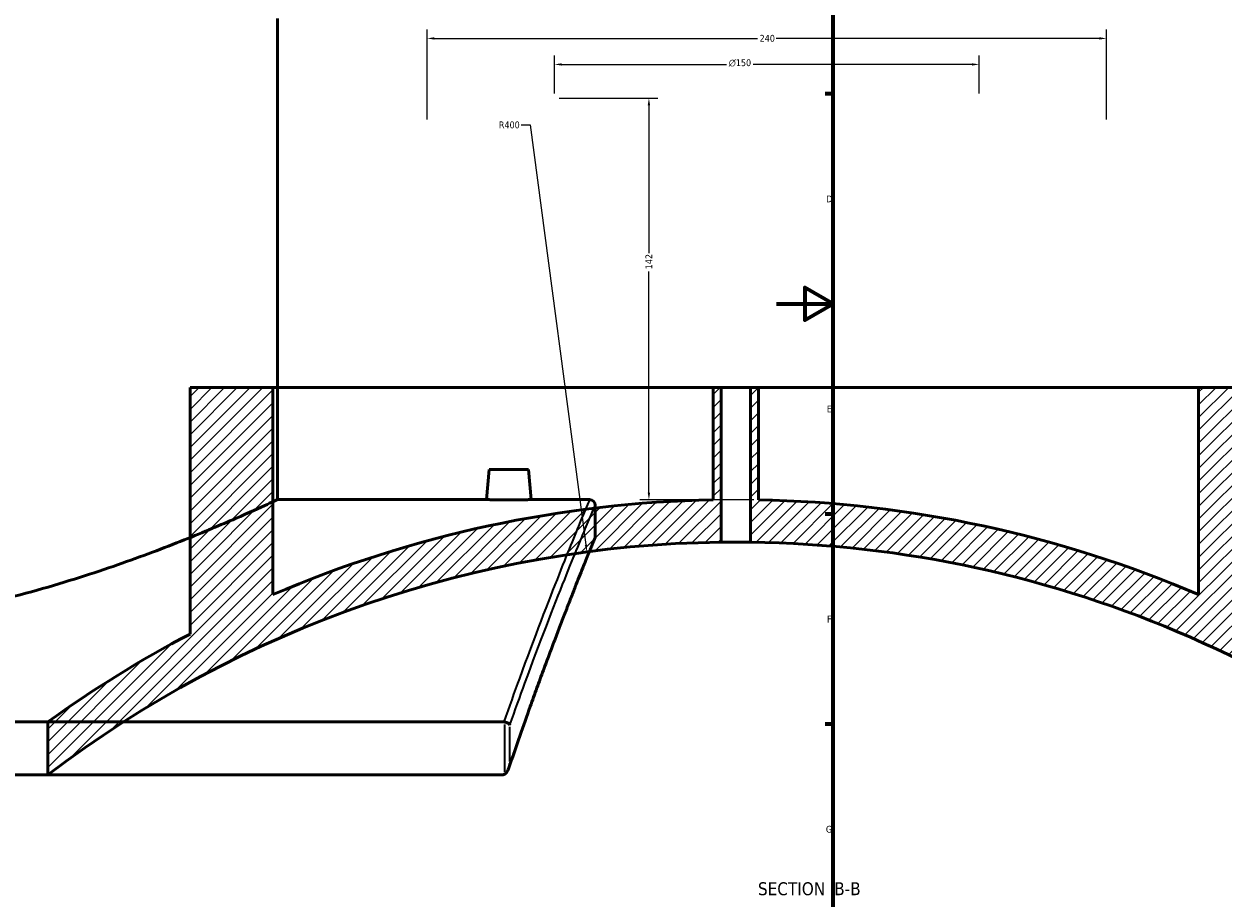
# Model space of a CAD drawing. Header units: millimetres. Extents: x -674 to 1234, y -345 to 975.
# Tile 3 of 13: x -266 to 158, y 87 to 396. Entities that reach past the tile are written whole.
import ezdxf

# ---------------------------------------------------------------- set-up
doc = ezdxf.new("R2010")
doc.units = ezdxf.units.MM
for name, color, linetype, lineweight in [('Border (ANSI)', 7, 'Continuous', 70), ('Dimension (ANSI)', 7, 'Continuous', 25), ('Hatch (ANSI)', 7, 'Continuous', 18), ('Symbol (ANSI)', 7, 'Continuous', 25), ('Visible (ANSI)', 7, 'Continuous', 50), ('Visible Narrow (ANSI)', 7, 'Continuous', 35)]:
    doc.layers.add(name, color=color, linetype=linetype, lineweight=lineweight)
doc.styles.add('Label Text (ANSI)', font='tahoma.ttf')
doc.styles.add('Note Text (ANSI)', font='tahoma.ttf')
doc.dimstyles.new('Default - mm (ANSI)', dxfattribs={"dimtxt": 2.4, "dimasz": 2.5, "dimexe": 3.175, "dimexo": 1.6002, "dimgap": 0.8, "dimtad": 0, "dimtoh": 1, "dimdec": 0, "dimrnd": 1e-08, "dimzin": 4, "dimdsep": 46, "dimtxsty": 'Note Text (ANSI)', "dimcen": 0.09, "dimdle": 10, "dimclrd": 256, "dimclre": 256, "dimclrt": 5, "dimadec": 1, "dimazin": 1, "dimtfac": 1.27, "dimtofl": 0, "dimtmove": 0, "dimatfit": 3, "dimfxl": 1, "dimtolj": 1, "dimtzin": 4, "dimlwd": -1, "dimlwe": -1, "dimarcsym": 0})

# ---------------------------------------------------------------- blocks, each defined once
blk = doc.blocks.new('Borders Default Border')
at = {"layer": 'Border (ANSI)'}
for p, q in [((20, 371.25), (17.2, 371.25)), ((20, 222.75), (17.2, 222.75)), ((20, 148.5), (17.2, 148.5))]:
    blk.add_line(p, q, dxfattribs=at)
at = {"layer": 'Border (ANSI)', "flags": 128}
for points in [[(20, 20), (20, 574), (821, 574), (821, 20), (20, 20)], [(0, 297), (20, 297), (10, 302.77), (10, 291.23), (20, 297)]]:
    blk.add_lwpolyline(points, dxfattribs=at)
at = {"layer": 'Border (ANSI)', "color": 5, "true_color": 0x0000ff, "char_height": 2.4, "attachment_point": 7, "style": 'Note Text (ANSI)'}
for s, insert in [('D', (17.52, 332.93)), ('E', (17.71, 258.68)), ('F', (17.78, 184.43)), ('G', (17.4, 110.13))]:
    blk.add_mtext(s, dxfattribs=dict(at, insert=insert))
blk = doc.blocks.new('*D10')
at = {"layer": 'Defpoints', "color": 0, "transparency": 16777216}
for p in [(116.54, 390.85), (-123.46, 360.53), (116.54, 360.53)]:
    blk.add_point(p, dxfattribs=at)
at = {"layer": 'Dimension (ANSI)', "transparency": 16777216}
for p, q in [((-123.46, 362.14), (-123.46, 394.02)), ((-120.96, 390.85), (-6.81, 390.85)), ((114.04, 390.85), (-0.11, 390.85)), ((116.54, 362.14), (116.54, 394.02))]:
    blk.add_line(p, q, dxfattribs=at)
for points in [[(-120.96, 391.26), (-120.96, 390.43), (-123.46, 390.85)], [(114.04, 391.26), (114.04, 390.43), (116.54, 390.85)]]:
    blk.add_solid(points, dxfattribs=at)
at = {"layer": 'Dimension (ANSI)', "color": 5, "transparency": 16777216, "insert": (-6.01, 392.1), "char_height": 2.4, "attachment_point": 1, "style": 'Note Text (ANSI)'}
blk.add_mtext('\\A1;240', dxfattribs=at)
blk = doc.blocks.new('*D11')
at = {"layer": 'Defpoints', "color": 0, "transparency": 16777216}
for p in [(71.54, 381.65), (-78.46, 369.73), (71.54, 369.73)]:
    blk.add_point(p, dxfattribs=at)
at = {"layer": 'Dimension (ANSI)', "transparency": 16777216}
for p, q in [((-78.46, 371.34), (-78.46, 384.82)), ((-75.96, 381.65), (-17.69, 381.65)), ((69.04, 381.65), (-8.23, 381.65)), ((71.54, 371.34), (71.54, 384.82))]:
    blk.add_line(p, q, dxfattribs=at)
for points in [[(-75.96, 382.06), (-75.96, 381.23), (-78.46, 381.65)], [(69.04, 382.06), (69.04, 381.23), (71.54, 381.65)]]:
    blk.add_solid(points, dxfattribs=at)
at = {"layer": 'Dimension (ANSI)', "color": 5, "transparency": 16777216, "insert": (-16.89, 383.45), "char_height": 2.4, "attachment_point": 1, "style": 'Note Text (ANSI)'}
blk.add_mtext('\\A1;{\\fAIGDT|b0|i0;\\H2.4000;\\ln}\\fTahoma|b0|i0;\\H2.4000;150', dxfattribs=at)
blk = doc.blocks.new('*D12')
at = {"layer": 'Defpoints', "color": 0, "transparency": 16777216}
for p in [(-78.46, 369.73), (-45.11, 227.78), (-6.42, 227.78)]:
    blk.add_point(p, dxfattribs=at)
at = {"layer": 'Dimension (ANSI)', "transparency": 16777216}
for p, q in [((-76.86, 369.73), (-41.93, 369.73)), ((-45.11, 367.23), (-45.11, 314.96)), ((-45.11, 230.28), (-45.11, 308.46)), ((-8.02, 227.78), (-48.28, 227.78))]:
    blk.add_line(p, q, dxfattribs=at)
for points in [[(-45.53, 367.23), (-44.69, 367.23), (-45.11, 369.73)], [(-45.53, 230.28), (-44.69, 230.28), (-45.11, 227.78)]]:
    blk.add_solid(points, dxfattribs=at)
at = {"layer": 'Dimension (ANSI)', "color": 5, "transparency": 16777216, "insert": (-46.33, 309.26), "char_height": 2.4, "attachment_point": 1, "rotation": 90, "style": 'Note Text (ANSI)'}
blk.add_mtext('\\A1;142', dxfattribs=at)
blk = doc.blocks.new('*D13')
at = {"layer": 'Defpoints', "color": 0, "transparency": 16777216}
for p in [(-67.03, 209.39), (-14.42, -187.14)]:
    blk.add_point(p, dxfattribs=at)
at = {"layer": 'Dimension (ANSI)', "transparency": 16777216}
for p, q in [((-90.23, 360.25), (-87.04, 360.25)), ((-87.04, 360.25), (-67.36, 211.86))]:
    blk.add_line(p, q, dxfattribs=at)
blk.add_solid([(-66.94, 211.92), (-67.77, 211.81), (-67.03, 209.39)], dxfattribs=at)
at = {"layer": 'Dimension (ANSI)', "color": 5, "transparency": 16777216, "insert": (-98.11, 361.5), "char_height": 2.4, "attachment_point": 1, "style": 'Note Text (ANSI)'}
blk.add_mtext('\\A1;R400', dxfattribs=at)

msp = doc.modelspace()

# ---------------------------------------------------------------- hatches: boundary and pattern name
at = {"layer": 'Hatch (ANSI)'}
h = msp.add_hatch(dxfattribs=at)
h.set_pattern_fill('ANSI31', color=256, scale=25.4, style=0)
h.set_pattern_definition([(45, (0, 0), (-2.245064, 2.245064), [])])
edge = h.paths.add_edge_path()
edge.add_line((149.08, 267.48), (149.08, 194.3))
edge.add_ellipse((-14.42, -187.14), major_axis=(-381.44, 163.5), ratio=1, start_angle=270, end_angle=292.0976)
edge.add_line((-6.42, 227.78), (-6.42, 267.48))
edge.add_line((-6.42, 267.48), (-9.22, 267.48))
edge.add_line((-9.22, 267.48), (-9.22, 212.83))
edge.add_ellipse((-14.42, -187.14), major_axis=(399.97, -5.2), ratio=1, start_angle=44.1488, end_angle=90, ccw=False)
edge.add_line((276.2, 87.72), (282.58, 87.72))
edge.add_line((282.58, 87.72), (282.58, 102.72))
edge.add_ellipse((-14.42, -187.14), major_axis=(-289.86, 297), ratio=1, start_angle=270, end_angle=288.0146)
edge.add_line((178.38, 180.36), (178.38, 267.48))
edge.add_line((178.38, 267.48), (149.08, 267.48))
edge = h.paths.add_edge_path()
edge.add_line((-177.92, 194.3), (-177.92, 267.48))
edge.add_line((-177.92, 267.48), (-207.22, 267.48))
edge.add_line((-207.22, 267.48), (-207.22, 180.36))
edge.add_ellipse((-14.42, -187.14), major_axis=(-367.5, -192.8), ratio=1, start_angle=270, end_angle=278.1584)
edge.add_line((-257.42, 149.28), (-257.42, 130.59))
edge.add_ellipse((-14.42, -187.14), major_axis=(317.73, 243), ratio=1, start_angle=53.3359, end_angle=90, ccw=False)
edge.add_line((-19.62, 212.83), (-19.62, 267.48))
edge.add_line((-19.62, 267.48), (-22.42, 267.48))
edge.add_line((-22.42, 267.48), (-22.42, 227.78))
edge.add_ellipse((-14.42, -187.14), major_axis=(-414.92, -8), ratio=1, start_angle=270, end_angle=292.0976)

# ---------------------------------------------------------------- linework, layer by layer
at = {"layer": 'Visible (ANSI)'}
for p, q in [((-176.3, 227.86), (-176.3, 397.86)), ((-207.22, 267.48), (-177.92, 267.48)), ((-207.22, 267.48), (-207.22, 180.36)), ((-177.92, 194.3), (-177.92, 267.48)), ((-177.92, 267.48), (-22.42, 267.48)), ((-22.42, 267.48), (-19.62, 267.48)), ((-22.42, 267.48), (-22.42, 227.78)), ((-19.62, 212.83), (-19.62, 267.48)), ((-19.62, 267.48), (-9.22, 267.48)), ((-9.22, 267.48), (-6.42, 267.48)), ((-9.22, 267.48), (-9.22, 212.83)), ((-6.42, 227.78), (-6.42, 267.48)), ((-6.42, 267.48), (149.08, 267.48)), ((149.08, 267.48), (149.08, 194.3)), ((149.08, 267.48), (178.38, 267.48)), ((-101.6, 238.46), (-102.53, 227.86)), ((-101.6, 238.46), (-87.6, 238.46)), ((-87.6, 238.46), (-86.68, 227.86)), ((-176.3, 227.86), (-102.53, 227.86)), ((-86.68, 227.86), (-66.1, 227.86)), ((-64.1, 225.86), (-64.1, 214.86)), ((-96.37, 149.28), (-641.84, 149.28)), ((-257.42, 149.28), (-257.42, 130.59)), ((-641.23, 130.59), (-96.98, 130.59))]:
    msp.add_line(p, q, dxfattribs=at)
for centre, radius, start, end in [((-14.42, -187.14), 415, 91.1046, 113.2021), ((-66.1, 225.86), 2, 0, 90), ((-14.42, -187.14), 415, 66.7979, 88.8954), ((-14.42, -187.14), 400, 90.7449, 127.409), ((-66.1, 214.86), 2, 337.7223, 0), ((-14.42, -187.14), 400, 43.404, 89.2551), ((-14.42, -187.14), 415, 117.6829, 125.8413)]:
    msp.add_arc(centre, radius, start, end, dxfattribs=at)
for points, knots in [([(-176.3, 227.86), (-176.3, 227.86), (-176.6, 227.72), (-177.82, 227.16), (-178.74, 226.73), (-182.47, 225.03), (-186.25, 223.31), (-196.15, 219), (-202.28, 216.4), (-216.37, 210.78), (-224.33, 207.77), (-241.24, 201.89), (-250.8, 198.8), (-271.66, 192.92), (-282.96, 190.14), (-300.72, 186.62), (-306.78, 185.55), (-319.07, 183.7), (-325.3, 182.9), (-337.84, 181.63), (-344.14, 181.15), (-356.69, 180.51), (-362.94, 180.36), (-375.27, 180.36), (-381.52, 180.51), (-394.07, 181.15), (-400.37, 181.63), (-412.9, 182.9), (-419.14, 183.7), (-431.43, 185.55), (-437.49, 186.62), (-455.25, 190.14), (-466.55, 192.92), (-487.41, 198.8), (-496.97, 201.89), (-513.88, 207.77), (-521.84, 210.78), (-535.93, 216.4), (-542.06, 219), (-551.96, 223.31), (-555.74, 225.03), (-559.46, 226.73), (-560.39, 227.16), (-561.61, 227.72), (-561.9, 227.86), (-561.9, 227.86)], [29.552566, 29.552566, 29.552566, 29.552566, 31.397794, 31.397794, 33.243022, 33.243022, 36.933478, 36.933478, 40.623933, 40.623933, 44.314389, 44.314389, 48.012075, 48.012075, 51.709761, 51.709761, 53.558604, 53.558604, 55.407447, 55.407447, 57.25629, 57.25629, 59.105133, 59.105133, 60.953975, 60.953975, 62.802818, 62.802818, 64.651661, 64.651661, 66.500504, 66.500504, 70.19819, 70.19819, 73.895876, 73.895876, 77.586332, 77.586332, 81.276787, 81.276787, 84.967243, 84.967243, 86.812471, 86.812471, 88.657699, 88.657699, 88.657699, 88.657699]), ([(-86.68, 227.86), (-86.68, 227.86), (-86.88, 227.86), (-87.68, 227.84), (-88.29, 227.83), (-89.7, 227.81), (-90.59, 227.8), (-92.55, 227.79), (-93.61, 227.78), (-95.6, 227.78), (-96.66, 227.79), (-98.62, 227.8), (-99.51, 227.81), (-100.91, 227.83), (-101.52, 227.84), (-102.33, 227.86), (-102.53, 227.86), (-102.53, 227.86)], [1.194987, 1.194987, 1.194987, 1.194987, 1.493705, 1.493705, 1.792423, 1.792423, 2.091198, 2.091198, 2.389973, 2.389973, 2.688748, 2.688748, 2.987523, 2.987523, 3.286242, 3.286242, 3.58496, 3.58496, 3.58496, 3.58496]), ([(-64.25, 214.1), (-64.25, 214.1), (-64.28, 214.03), (-64.4, 213.75), (-64.49, 213.53), (-64.72, 212.96), (-64.86, 212.61), (-65.21, 211.76), (-65.41, 211.26), (-65.87, 210.13), (-66.13, 209.49), (-66.71, 208.08), (-67.02, 207.3), (-67.7, 205.61), (-68.07, 204.7), (-68.86, 202.73), (-69.28, 201.68), (-70.17, 199.45), (-70.64, 198.26), (-71.62, 195.76), (-72.14, 194.44), (-73.23, 191.67), (-73.79, 190.22), (-74.97, 187.2), (-75.57, 185.62), (-76.83, 182.34), (-77.48, 180.63), (-78.82, 177.1), (-79.51, 175.27), (-80.93, 171.49), (-81.65, 169.54), (-83.14, 165.52), (-83.89, 163.45), (-85.44, 159.19), (-86.23, 157.01), (-88.23, 151.4), (-89.47, 147.9), (-91.99, 140.66), (-93.27, 136.92), (-94.57, 133.05)], [33.352725, 33.352725, 33.352725, 33.352725, 34.663645, 34.663645, 35.974564, 35.974564, 37.285483, 37.285483, 38.596402, 38.596402, 39.907321, 39.907321, 41.21824, 41.21824, 42.529159, 42.529159, 43.840078, 43.840078, 45.150997, 45.150997, 46.461916, 46.461916, 47.772835, 47.772835, 49.083754, 49.083754, 50.394673, 50.394673, 51.705592, 51.705592, 53.016512, 53.016512, 54.327431, 54.327431, 55.63835, 55.63835, 57.604728, 57.604728, 59.571107, 59.571107, 59.571107, 59.571107]), ([(-9.22, 212.83), (-9.22, 212.83), (-9.35, 212.83), (-9.88, 212.83), (-10.28, 212.84), (-11.2, 212.85), (-11.78, 212.85), (-13.07, 212.86), (-13.76, 212.86), (-15.07, 212.86), (-15.76, 212.86), (-17.05, 212.85), (-17.63, 212.85), (-18.55, 212.84), (-18.95, 212.83), (-19.48, 212.83), (-19.62, 212.83), (-19.62, 212.83)], [0, 0, 0, 0, 0.195879, 0.195879, 0.391759, 0.391759, 0.587638, 0.587638, 0.783518, 0.783518, 0.979397, 0.979397, 1.175277, 1.175277, 1.371156, 1.371156, 1.567036, 1.567036, 1.567036, 1.567036]), ([(-94.22, 148.25), (-94.22, 148.25), (-94.22, 148.26), (-94.27, 148.36), (-94.35, 148.46), (-94.55, 148.66), (-94.68, 148.75), (-95.01, 148.94), (-95.23, 149.04), (-95.69, 149.18), (-95.92, 149.23), (-96.16, 149.26)], [-0.2846866, -0.2846866, -0.2846866, -0.2846866, -0.2839751, -0.2839751, -0.2174853, -0.2174853, -0.1521573, -0.1521573, -0.0721248, -0.0721248, 0, 0, 0, 0]), ([(-96.16, 130.79), (-96, 130.87), (-95.86, 130.97), (-95.52, 131.28), (-95.32, 131.52), (-94.89, 132.22), (-94.7, 132.66), (-94.4, 133.59), (-94.29, 134.1), (-94.22, 134.6), (-94.22, 134.61), (-94.22, 134.61)], [-0.4963057, -0.4963057, -0.4963057, -0.4963057, -0.4274153, -0.4274153, -0.3172593, -0.3172593, -0.1683617, -0.1683617, 0, 0, 0.0013923, 0.0013923, 0.0013923, 0.0013923]), ([(-96.16, 130.79), (-96.17, 130.78), (-96.18, 130.78), (-96.32, 130.71), (-96.45, 130.67), (-96.71, 130.6), (-96.85, 130.59), (-96.98, 130.59)], [0.32591085, 0.32591085, 0.32591085, 0.32591085, 0.32957373, 0.32957373, 0.37144677, 0.37144677, 0.41162746, 0.41162746, 0.41162746, 0.41162746])]:
    msp.add_open_spline(points, degree=3, knots=knots, dxfattribs=at)
msp.add_open_spline([(-96.37, 149.28), (-96.3, 149.28), (-96.23, 149.27), (-96.16, 149.26)], degree=3, dxfattribs=at)
at = {"layer": 'Visible Narrow (ANSI)'}
for p, q in [((-96.16, 148.34), (-96.16, 131.71)), ((-94.22, 135.29), (-94.22, 147.57))]:
    msp.add_line(p, q, dxfattribs=at)
for points, knots in [([(-66.1, 227.86), (-66.1, 227.86), (-67.05, 225.62), (-70.71, 216.77), (-73.41, 210.17), (-80.72, 191.75), (-85.52, 179.35), (-92.65, 159.78), (-94.49, 154.65), (-96.37, 149.28)], [-29.418831, -29.418831, -29.418831, -29.418831, -22.000731, -22.000731, -14.582636, -14.582636, -6.157856, -6.157856, -3.360842, -3.360842, -3.360842, -3.360842]), ([(-94.22, 148.25), (-92.41, 153.38), (-90.64, 158.29), (-83.56, 177.59), (-78.75, 189.93), (-71.43, 208.26), (-68.71, 214.83), (-65.05, 223.63), (-64.1, 225.86), (-64.1, 225.86)], [3.465156, 3.465156, 3.465156, 3.465156, 6.157856, 6.157856, 14.582636, 14.582636, 22.000731, 22.000731, 29.418831, 29.418831, 29.418831, 29.418831]), ([(-64.1, 214.86), (-64.1, 214.86), (-65.01, 212.67), (-68.51, 204.03), (-71.1, 197.59), (-78.13, 179.49), (-82.78, 167.21), (-89.97, 146.97), (-92.07, 140.95), (-94.22, 134.61)], [33.352725, 33.352725, 33.352725, 33.352725, 40.601661, 40.601661, 47.850592, 47.850592, 56.176018, 56.176018, 59.41541, 59.41541, 59.41541, 59.41541])]:
    msp.add_open_spline(points, degree=3, knots=knots, dxfattribs=at)

# ---------------------------------------------------------------- block references
msp.add_blockref('Borders Default Border', (0, 0))

# ---------------------------------------------------------------- texts
at = {"layer": 'Symbol (ANSI)', "char_height": 4.572, "attachment_point": 7, "style": 'Label Text (ANSI)'}
for s, insert in [('SECTION', (-6.6, 87.97)), (' B-B', (18.63, 88.07))]:
    msp.add_mtext(s, dxfattribs=dict(at, insert=insert))

# ---------------------------------------------------------------- dimensions: what is measured, and where the dimension line sits
at = {"layer": 'Dimension (ANSI)'}
for base, p1, p2, angle, picture, middle in [((116.54, 390.85), (-123.46, 360.53), (116.54, 360.53), 180, '*D10', (-3.46, 390.85)), ((-45.11, 227.78), (-78.46, 369.73), (-6.42, 227.78), 90, '*D12', (-45.11, 311.71))]:
    dim = msp.add_linear_dim(base=base, p1=p1, p2=p2, angle=angle, dimstyle='Default - mm (ANSI)', override={"dimgap": 0.8, "dimtoh": 0, "dimdec": 0, "dimtol": 0, "dimlim": 0, "dimtp": 0, "dimtm": 0, "dimtdec": 2, "dimatfit": 1}, dxfattribs=at)
    dim.commit()
    dim.dimension.update_dxf_attribs({"geometry": picture, "text_midpoint": middle, "dimtype": 160})
dim = msp.add_linear_dim(base=(71.54, 381.65), p1=(-78.46, 369.73), p2=(71.54, 369.73), angle=180, text='{\\fAIGDT|b0|i0;\\H2.4000;\\ln}\\fTahoma|b0|i0;\\H2.4000;<>', dimstyle='Default - mm (ANSI)', override={"dimgap": 0.8, "dimtoh": 0, "dimdec": 0, "dimtol": 0, "dimlim": 0, "dimtp": 0, "dimtm": 0, "dimtdec": 2, "dimatfit": 1}, dxfattribs=at)
dim.commit()
dim.dimension.update_dxf_attribs({"geometry": '*D11', "text_midpoint": (-12.96, 381.65), "dimtype": 160})
dim = msp.add_radius_dim(center=(-14.42, -187.14), mpoint=(-67.03, 209.39), dimstyle='Default - mm (ANSI)', override={"dimgap": 0.8, "dimtih": 1, "dimdec": 0, "dimlfac": 1, "dimcen": 0, "dimtol": 0, "dimlim": 0, "dimtp": 0, "dimtm": 0, "dimtdec": 2}, dxfattribs=at)
dim.commit()
dim.dimension.update_dxf_attribs({"geometry": '*D13', "text_midpoint": (-94.57, 360.25), "dimtype": 164})

doc.saveas('drawing.dxf')
